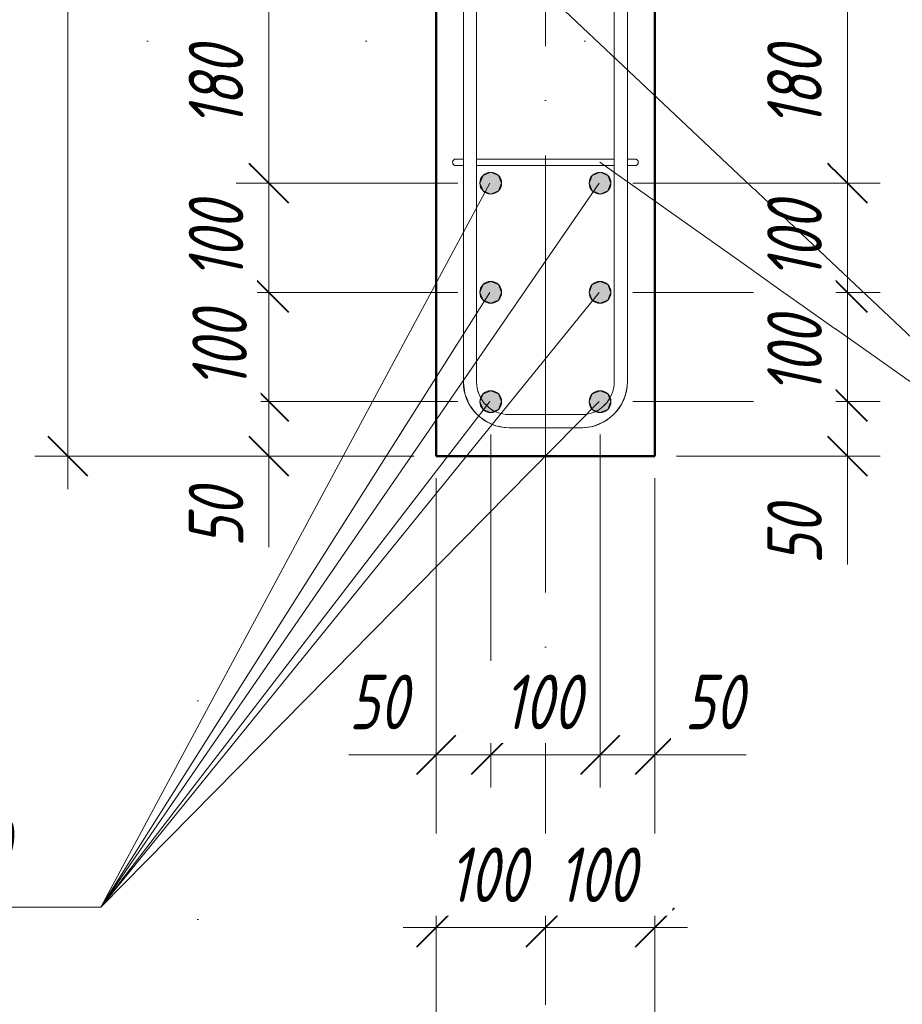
# Model space of a CAD drawing. Header units: millimetres. Extents: x 16773 to 28581, y -118926 to 7806.
# Tile 17 of 35: x 17219 to 18027, y 5368 to 6270. Entities that reach past the tile are written whole.
import ezdxf

# ---------------------------------------------------------------- set-up
doc = ezdxf.new("R2010")
doc.units = ezdxf.units.MM
for name, pattern in [('ADSK_Линия разреза', [400, 0, -200, 0, -200]), ('ADSK_Линия сетки', [500, 400, -50, 0, -50]), ('ADSK_Пунктирная_п5', [100, 0, -100])]:
    doc.linetypes.add(name, pattern=pattern)
for name, color, linetype, lineweight in [('A-____-____-DIMS', 211, 'Continuous', 9), ('A-____-____-DIMS-20', 211, 'Continuous', 9), ('G-____-____-SYMB', 111, 'ADSK_Пунктирная_п5', 20), ('S-COLS-____-MCUT', 52, 'Continuous', 50), ('S-GRID-____-OTLN', 1, 'Continuous', 9), ('S-RBAR-____-IDEN', 171, 'Continuous', 20), ('S-RBAR-____-MCUT', 171, 'Continuous', 20), ('S-RBAR-____-OTLN', 171, 'Continuous', 100)]:
    doc.layers.add(name, color=color, linetype=linetype, lineweight=lineweight)
doc.styles.add('GOST Common_I_2', font='GOST_Common Italic.ttf', dxfattribs={"width": 0.8, "height": 50})
doc.dimstyles.new('ADSK_Округление_5мм__Узкий_', dxfattribs={"dimscale": 304.8, "dimtxt": 0.164979, "dimasz": 0.11811, "dimexe": 0.098425, "dimexo": 0.000215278, "dimgap": 0.026247, "dimtad": 1, "dimdec": 0, "dimlfac": 304.8, "dimrnd": 5, "dimdsep": 46, "dimtxsty": 'GOST Common_I_2', "dimblk1": 'OBLIQUE', "dimblk2": 'OBLIQUE', "dimsah": 1, "dimcen": 0.09, "dimdle": 0.098425, "dimazin": 0, "dimtfac": 1, "dimtdec": 4, "dimtix": 1, "dimtmove": 1, "dimatfit": 3, "dimfxl": 1, "dimtvp": 1, "dimtfill": 1, "dimtolj": 1, "dimtzin": 0, "dimlwd": 20, "dimlwe": 20, "dimarcsym": 2})
doc.dimstyles.new('ADSK_Округление_5мм__Узкий__1', dxfattribs={"dimscale": 304.8, "dimtxt": 0.164979, "dimasz": 0.11811, "dimexe": 0.098425, "dimexo": 0.000215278, "dimgap": 0.026247, "dimtad": 1, "dimdec": 0, "dimlfac": 304.8, "dimrnd": 5, "dimdsep": 46, "dimtxsty": 'GOST Common_I_2', "dimblk1": 'OBLIQUE', "dimblk2": 'OBLIQUE', "dimsah": 1, "dimcen": 0.09, "dimdle": 0.098425, "dimazin": 0, "dimtfac": 1, "dimtdec": 4, "dimtix": 1, "dimtmove": 2, "dimatfit": 3, "dimfxl": 1, "dimtvp": 1, "dimtfill": 1, "dimtolj": 1, "dimtzin": 0, "dimlwd": 20, "dimlwe": 20, "dimarcsym": 2})
doc.dimstyles.new('ADSK_Округление_5мм__Узкий__2', dxfattribs={"dimscale": 304.8, "dimtxt": 0.164979, "dimasz": 0.11811, "dimexe": 0.098425, "dimexo": 0.000215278, "dimgap": 0.026247, "dimtad": 1, "dimdec": 0, "dimlfac": 304.8, "dimrnd": 5, "dimdsep": 46, "dimtxsty": 'GOST Common_I_2', "dimblk1": 'OBLIQUE', "dimblk2": 'OBLIQUE', "dimsah": 1, "dimcen": 0.09, "dimdle": 0.098425, "dimazin": 0, "dimtfac": 1, "dimtdec": 4, "dimtix": 1, "dimtmove": 0, "dimatfit": 3, "dimfxl": 1, "dimtvp": 1, "dimtfill": 1, "dimtolj": 1, "dimtzin": 0, "dimlwd": 20, "dimlwe": 20, "dimarcsym": 2})

# ---------------------------------------------------------------- blocks, each defined once
blk = doc.blocks.new('DIMBLOCK1-КЖ1_ПЭ_ВЭ1_Армирование_Пилоны_Пм-1_1')
at = {"layer": 'A-____-____-DIMS-20', "lineweight": 40}
for p, q in [((17976.3, 5920), (17958.3, 5938)), ((17976.3, 5920), (17994.3, 5902)), ((17976.3, 5870), (17958.3, 5888)), ((17976.3, 5870), (17994.3, 5852))]:
    blk.add_line(p, q, dxfattribs=at)
at = {"layer": 'A-____-____-DIMS-20', "lineweight": 20}
for p, q in [((17976.3, 5920), (17780, 5920)), ((17976.3, 5840), (17976.3, 5920)), ((17976.3, 5920), (18006.3, 5920)), ((17976.3, 5837.25), (17976.3, 5895)), ((17976.3, 5870), (17820, 5870)), ((17976.3, 5870), (18006.3, 5870)), ((17976.3, 5771), (17976.3, 5837.25))]:
    blk.add_line(p, q, dxfattribs=at)
at = {"layer": 'A-____-____-DIMS-20', "color": 0, "lineweight": 20, "insert": (17902.96, 5771), "char_height": 50, "width": 67.5022, "attachment_point": 1, "rotation": 90, "line_spacing_factor": 1.022761, "style": 'GOST Common_I_2', "bg_fill": 3, "box_fill_scale": 1.25, "bg_fill_color": 256, "bg_fill_true_color": 13158600, "bg_fill_transparency": 0}
blk.add_mtext('50', dxfattribs=at)
blk = doc.blocks.new('_Oblique')
at = {"color": 0, "linetype": 'ByBlock', "lineweight": -2}
blk.add_line((-0.5, -0.5), (0.5, 0.5), dxfattribs=at)
blk = doc.blocks.new('DIMBLOCK2-КЖ1_ПЭ_ВЭ1_Армирование_Пилоны_Пм-1_1')
at = {"layer": 'A-____-____-DIMS-20', "lineweight": 40}
for p, q in [((17976.3, 6020), (17958.3, 6038)), ((17976.3, 6020), (17994.3, 6002)), ((17976.3, 5920), (17958.3, 5938)), ((17976.3, 5920), (17994.3, 5902))]:
    blk.add_line(p, q, dxfattribs=at)
at = {"layer": 'A-____-____-DIMS-20', "lineweight": 20}
for p, q in [((17976.3, 6020), (17780, 6020)), ((17976.3, 5920), (17976.3, 6020)), ((17976.3, 6020), (18006.3, 6020)), ((17976.3, 5920), (17780, 5920)), ((17976.3, 5920), (18006.3, 5920))]:
    blk.add_line(p, q, dxfattribs=at)
at = {"layer": 'A-____-____-DIMS-20', "color": 0, "lineweight": 20, "insert": (17902.96, 5926.57), "char_height": 50, "width": 92.0485, "attachment_point": 1, "rotation": 90, "line_spacing_factor": 1.022761, "style": 'GOST Common_I_2', "bg_fill": 3, "box_fill_scale": 1.25, "bg_fill_color": 256, "bg_fill_true_color": 13158600, "bg_fill_transparency": 0}
blk.add_mtext('100', dxfattribs=at)
blk = doc.blocks.new('DIMBLOCK3-КЖ1_ПЭ_ВЭ1_Армирование_Пилоны_Пм-1_1')
at = {"layer": 'A-____-____-DIMS-20', "lineweight": 40}
for p, q in [((17976.3, 6120), (17958.3, 6138)), ((17976.3, 6120), (17994.3, 6102)), ((17976.3, 6020), (17958.3, 6038)), ((17976.3, 6020), (17994.3, 6002))]:
    blk.add_line(p, q, dxfattribs=at)
at = {"layer": 'A-____-____-DIMS-20', "lineweight": 20}
for p, q in [((17976.3, 6120), (17780, 6120)), ((17976.3, 6020), (17976.3, 6120)), ((17976.3, 6120), (18006.3, 6120)), ((17976.3, 6020), (17780, 6020)), ((17976.3, 6020), (18006.3, 6020))]:
    blk.add_line(p, q, dxfattribs=at)
at = {"layer": 'A-____-____-DIMS-20', "color": 0, "lineweight": 20, "insert": (17902.96, 6031.65), "char_height": 50, "width": 92.0485, "attachment_point": 1, "rotation": 90, "line_spacing_factor": 1.022761, "style": 'GOST Common_I_2', "bg_fill": 3, "box_fill_scale": 1.25, "bg_fill_color": 256, "bg_fill_true_color": 13158600, "bg_fill_transparency": 0}
blk.add_mtext('100', dxfattribs=at)
blk = doc.blocks.new('DIMBLOCK4-КЖ1_ПЭ_ВЭ1_Армирование_Пилоны_Пм-1_1')
at = {"layer": 'A-____-____-DIMS-20', "lineweight": 40}
for p, q in [((17976.3, 6299), (17958.3, 6317)), ((17976.3, 6299), (17994.3, 6281)), ((17976.3, 6120), (17958.3, 6138)), ((17976.3, 6120), (17994.3, 6102))]:
    blk.add_line(p, q, dxfattribs=at)
at = {"layer": 'A-____-____-DIMS-20', "lineweight": 20}
for p, q in [((17976.3, 6299), (17779, 6299)), ((17976.3, 6120), (17976.3, 6299)), ((17976.3, 6299), (18006.3, 6299)), ((17976.3, 6120), (17780, 6120)), ((17976.3, 6120), (18006.3, 6120))]:
    blk.add_line(p, q, dxfattribs=at)
at = {"layer": 'A-____-____-DIMS-20', "color": 0, "lineweight": 20, "insert": (17902.96, 6171.15), "char_height": 50, "width": 92.0485, "attachment_point": 1, "rotation": 90, "line_spacing_factor": 1.022761, "style": 'GOST Common_I_2', "bg_fill": 3, "box_fill_scale": 1.25, "bg_fill_color": 256, "bg_fill_true_color": 13158600, "bg_fill_transparency": 0}
blk.add_mtext('180', dxfattribs=at)
blk = doc.blocks.new('DIMBLOCK10-КЖ1_ПЭ_ВЭ1_Армирование_Пилоны_Пм-1_1')
at = {"layer": 'A-____-____-DIMS-20', "lineweight": 40}
for p, q in [((17447.04, 5920), (17429.04, 5938)), ((17447.04, 5920), (17465.04, 5902)), ((17447.04, 5870), (17429.04, 5888)), ((17447.04, 5870), (17465.04, 5852))]:
    blk.add_line(p, q, dxfattribs=at)
at = {"layer": 'A-____-____-DIMS-20', "lineweight": 20}
for p, q in [((17447.04, 5920), (17417.04, 5920)), ((17447.04, 5840), (17447.04, 5920)), ((17447.04, 5920), (17620, 5920)), ((17447.04, 5853.16), (17447.04, 5895)), ((17447.04, 5870), (17417.04, 5870)), ((17447.04, 5870), (17580, 5870)), ((17447.04, 5786.9), (17447.04, 5853.16))]:
    blk.add_line(p, q, dxfattribs=at)
at = {"layer": 'A-____-____-DIMS-20', "color": 0, "lineweight": 20, "insert": (17373.7, 5786.9), "char_height": 50, "width": 67.5022, "attachment_point": 1, "rotation": 90, "line_spacing_factor": 1.022761, "style": 'GOST Common_I_2', "bg_fill": 3, "box_fill_scale": 1.25, "bg_fill_color": 256, "bg_fill_true_color": 13158600, "bg_fill_transparency": 0}
blk.add_mtext('50', dxfattribs=at)
blk = doc.blocks.new('DIMBLOCK11-КЖ1_ПЭ_ВЭ1_Армирование_Пилоны_Пм-1_1')
at = {"layer": 'A-____-____-DIMS-20', "lineweight": 40}
for p, q in [((17447.04, 6020), (17429.04, 6038)), ((17447.04, 6020), (17465.04, 6002)), ((17447.04, 5920), (17429.04, 5938)), ((17447.04, 5920), (17465.04, 5902))]:
    blk.add_line(p, q, dxfattribs=at)
at = {"layer": 'A-____-____-DIMS-20', "lineweight": 20}
for p, q in [((17447.04, 6020), (17417.04, 6020)), ((17447.04, 5920), (17447.04, 6020)), ((17447.04, 6020), (17620, 6020)), ((17447.04, 5920), (17417.04, 5920)), ((17447.04, 5920), (17620, 5920))]:
    blk.add_line(p, q, dxfattribs=at)
at = {"layer": 'A-____-____-DIMS-20', "color": 0, "lineweight": 20, "insert": (17376.97, 5931.65), "char_height": 50, "width": 92.0485, "attachment_point": 1, "rotation": 90, "line_spacing_factor": 1.022761, "style": 'GOST Common_I_2', "bg_fill": 3, "box_fill_scale": 1.25, "bg_fill_color": 256, "bg_fill_true_color": 13158600, "bg_fill_transparency": 0}
blk.add_mtext('100', dxfattribs=at)
blk = doc.blocks.new('DIMBLOCK12-КЖ1_ПЭ_ВЭ1_Армирование_Пилоны_Пм-1_1')
at = {"layer": 'A-____-____-DIMS-20', "lineweight": 40}
for p, q in [((17447.04, 6120), (17429.04, 6138)), ((17447.04, 6120), (17465.04, 6102)), ((17447.04, 6020), (17429.04, 6038)), ((17447.04, 6020), (17465.04, 6002))]:
    blk.add_line(p, q, dxfattribs=at)
at = {"layer": 'A-____-____-DIMS-20', "lineweight": 20}
for p, q in [((17447.04, 6120), (17417.04, 6120)), ((17447.04, 6020), (17447.04, 6120)), ((17447.04, 6120), (17620, 6120)), ((17447.04, 6020), (17417.04, 6020)), ((17447.04, 6020), (17620, 6020))]:
    blk.add_line(p, q, dxfattribs=at)
at = {"layer": 'A-____-____-DIMS-20', "color": 0, "lineweight": 20, "insert": (17373.7, 6031.65), "char_height": 50, "width": 92.0485, "attachment_point": 1, "rotation": 90, "line_spacing_factor": 1.022761, "style": 'GOST Common_I_2', "bg_fill": 3, "box_fill_scale": 1.25, "bg_fill_color": 256, "bg_fill_true_color": 13158600, "bg_fill_transparency": 0}
blk.add_mtext('100', dxfattribs=at)
blk = doc.blocks.new('DIMBLOCK13-КЖ1_ПЭ_ВЭ1_Армирование_Пилоны_Пм-1_1')
at = {"layer": 'A-____-____-DIMS-20', "lineweight": 40}
for p, q in [((17447.04, 6299), (17429.04, 6317)), ((17447.04, 6299), (17465.04, 6281)), ((17447.04, 6120), (17429.04, 6138)), ((17447.04, 6120), (17465.04, 6102))]:
    blk.add_line(p, q, dxfattribs=at)
at = {"layer": 'A-____-____-DIMS-20', "lineweight": 20}
for p, q in [((17447.04, 6299), (17417.04, 6299)), ((17447.04, 6120), (17447.04, 6299)), ((17447.04, 6299), (17621, 6299)), ((17447.04, 6120), (17417.04, 6120)), ((17447.04, 6120), (17620, 6120))]:
    blk.add_line(p, q, dxfattribs=at)
at = {"layer": 'A-____-____-DIMS-20', "color": 0, "lineweight": 20, "insert": (17373.7, 6171.15), "char_height": 50, "width": 92.0485, "attachment_point": 1, "rotation": 90, "line_spacing_factor": 1.022761, "style": 'GOST Common_I_2', "bg_fill": 3, "box_fill_scale": 1.25, "bg_fill_color": 256, "bg_fill_true_color": 13158600, "bg_fill_transparency": 0}
blk.add_mtext('180', dxfattribs=at)
blk = doc.blocks.new('DIMBLOCK19-КЖ1_ПЭ_ВЭ1_Армирование_Пилоны_Пм-1_1')
at = {"layer": 'A-____-____-DIMS-20', "lineweight": 20}
for p, q in [((17650, 5596.82), (17650, 5890)), ((17600, 5596.82), (17600, 5850)), ((17520.3, 5596.82), (17586.55, 5596.82)), ((17570, 5596.82), (17650, 5596.82)), ((17586.55, 5596.82), (17625, 5596.82)), ((17600, 5596.82), (17600, 5566.82)), ((17650, 5596.82), (17650, 5566.82))]:
    blk.add_line(p, q, dxfattribs=at)
at = {"layer": 'A-____-____-DIMS-20', "lineweight": 40}
for p, q in [((17600, 5596.82), (17618, 5614.82)), ((17650, 5596.82), (17668, 5614.82)), ((17600, 5596.82), (17582, 5578.82)), ((17650, 5596.82), (17632, 5578.82))]:
    blk.add_line(p, q, dxfattribs=at)
at = {"layer": 'A-____-____-DIMS-20', "color": 0, "lineweight": 20, "insert": (17520.3, 5670.16), "char_height": 50, "width": 67.5022, "attachment_point": 1, "line_spacing_factor": 1.022761, "style": 'GOST Common_I_2', "bg_fill": 3, "box_fill_scale": 1.25, "bg_fill_color": 256, "bg_fill_true_color": 13158600, "bg_fill_transparency": 0}
blk.add_mtext('50', dxfattribs=at)
blk = doc.blocks.new('DIMBLOCK20-КЖ1_ПЭ_ВЭ1_Армирование_Пилоны_Пм-1_1')
at = {"layer": 'A-____-____-DIMS-20', "lineweight": 20}
for p, q in [((17650, 5596.82), (17650, 5890)), ((17750, 5596.82), (17750, 5890)), ((17650, 5596.82), (17750, 5596.82)), ((17650, 5596.82), (17650, 5566.82)), ((17750, 5596.82), (17750, 5566.82))]:
    blk.add_line(p, q, dxfattribs=at)
at = {"layer": 'A-____-____-DIMS-20', "lineweight": 40}
for p, q in [((17650, 5596.82), (17668, 5614.82)), ((17750, 5596.82), (17768, 5614.82)), ((17650, 5596.82), (17632, 5578.82)), ((17750, 5596.82), (17732, 5578.82))]:
    blk.add_line(p, q, dxfattribs=at)
at = {"layer": 'A-____-____-DIMS-20', "color": 0, "lineweight": 20, "insert": (17661.65, 5670.16), "char_height": 50, "width": 92.0485, "attachment_point": 1, "line_spacing_factor": 1.022761, "style": 'GOST Common_I_2', "bg_fill": 3, "box_fill_scale": 1.25, "bg_fill_color": 256, "bg_fill_true_color": 13158600, "bg_fill_transparency": 0}
blk.add_mtext('100', dxfattribs=at)
blk = doc.blocks.new('DIMBLOCK21-КЖ1_ПЭ_ВЭ1_Армирование_Пилоны_Пм-1_1')
at = {"layer": 'A-____-____-DIMS-20', "lineweight": 20}
for p, q in [((17750, 5596.82), (17750, 5890)), ((17800, 5596.82), (17800, 5850)), ((17750, 5596.82), (17830, 5596.82)), ((17750, 5596.82), (17750, 5566.82)), ((17817.27, 5596.82), (17775, 5596.82)), ((17800, 5596.82), (17800, 5566.82)), ((17883.52, 5596.82), (17817.27, 5596.82))]:
    blk.add_line(p, q, dxfattribs=at)
at = {"layer": 'A-____-____-DIMS-20', "lineweight": 40}
for p, q in [((17750, 5596.82), (17768, 5614.82)), ((17800, 5596.82), (17818, 5614.82)), ((17750, 5596.82), (17732, 5578.82)), ((17800, 5596.82), (17782, 5578.82))]:
    blk.add_line(p, q, dxfattribs=at)
at = {"layer": 'A-____-____-DIMS-20', "color": 0, "lineweight": 20, "insert": (17827.27, 5670.16), "char_height": 50, "width": 67.5022, "attachment_point": 1, "line_spacing_factor": 1.022761, "style": 'GOST Common_I_2', "bg_fill": 3, "box_fill_scale": 1.25, "bg_fill_color": 256, "bg_fill_true_color": 13158600, "bg_fill_transparency": 0}
blk.add_mtext('50', dxfattribs=at)
blk = doc.blocks.new('DIMBLOCK22-КЖ1_ПЭ_ВЭ1_Армирование_Пилоны_Пм-1_1')
at = {"layer": 'A-____-____-DIMS-20', "lineweight": 20}
for p, q in [((17600, 5281.92), (17600, 5850)), ((17800, 5281.92), (17800, 5850)), ((17570, 5281.92), (17830, 5281.92)), ((17600, 5281.92), (17600, 5251.92)), ((17800, 5281.92), (17800, 5251.92))]:
    blk.add_line(p, q, dxfattribs=at)
at = {"layer": 'A-____-____-DIMS-20', "lineweight": 40}
for p, q in [((17600, 5281.92), (17618, 5299.92)), ((17800, 5281.92), (17818, 5299.92)), ((17600, 5281.92), (17582, 5263.92)), ((17800, 5281.92), (17782, 5263.92))]:
    blk.add_line(p, q, dxfattribs=at)
at = {"layer": 'A-____-____-DIMS-20', "color": 0, "lineweight": 20, "insert": (17657.81, 5355.26), "char_height": 50, "width": 101.2533, "attachment_point": 1, "line_spacing_factor": 1.022761, "style": 'GOST Common_I_2', "bg_fill": 3, "box_fill_scale": 1.25, "bg_fill_color": 256, "bg_fill_true_color": 13158600, "bg_fill_transparency": 0}
blk.add_mtext('200', dxfattribs=at)
blk = doc.blocks.new('DIMBLOCK23-КЖ1_ПЭ_ВЭ1_Армирование_Пилоны_Пм-1_1')
at = {"layer": 'A-____-____-DIMS-20', "lineweight": 20}
for p, q in [((17263, 6900), (17263, 5840)), ((17263, 6870), (17233, 6870)), ((17263, 6870), (17580, 6870)), ((17263, 5870), (17233, 5870)), ((17263, 5870), (17580, 5870))]:
    blk.add_line(p, q, dxfattribs=at)
at = {"layer": 'A-____-____-DIMS-20', "lineweight": 40}
for p, q in [((17263, 6870), (17245, 6888)), ((17263, 6870), (17281, 6852)), ((17263, 5870), (17245, 5888)), ((17263, 5870), (17281, 5852))]:
    blk.add_line(p, q, dxfattribs=at)
at = {"layer": 'A-____-____-DIMS-20', "color": 0, "lineweight": 20, "insert": (17189.66, 6317.58), "char_height": 50, "width": 125.7996, "attachment_point": 1, "rotation": 90, "line_spacing_factor": 1.022761, "style": 'GOST Common_I_2', "bg_fill": 3, "box_fill_scale": 1.25, "bg_fill_color": 256, "bg_fill_true_color": 13158600, "bg_fill_transparency": 0}
blk.add_mtext('1000', dxfattribs=at)
blk = doc.blocks.new('DIMBLOCK24-КЖ1_ПЭ_ВЭ1_Армирование_Пилоны_Пм-1_1')
at = {"layer": 'A-____-____-DIMS-20', "lineweight": 20}
for p, q in [((17600, 5438.67), (17600, 5850)), ((17700, 5438.67), (17700, 5444.12)), ((17570, 5438.67), (17700, 5438.67)), ((17600, 5438.67), (17600, 5408.67)), ((17700, 5438.67), (17700, 5408.67))]:
    blk.add_line(p, q, dxfattribs=at)
at = {"layer": 'A-____-____-DIMS-20', "lineweight": 40}
for p, q in [((17600, 5438.67), (17618, 5456.67)), ((17700, 5438.67), (17718, 5456.67)), ((17600, 5438.67), (17582, 5420.67)), ((17700, 5438.67), (17682, 5420.67))]:
    blk.add_line(p, q, dxfattribs=at)
at = {"layer": 'A-____-____-DIMS-20', "color": 0, "lineweight": 20, "insert": (17611.65, 5512.01), "char_height": 50, "width": 92.0485, "attachment_point": 1, "line_spacing_factor": 1.022761, "style": 'GOST Common_I_2', "bg_fill": 3, "box_fill_scale": 1.25, "bg_fill_color": 256, "bg_fill_true_color": 13158600, "bg_fill_transparency": 0}
blk.add_mtext('100', dxfattribs=at)
blk = doc.blocks.new('DIMBLOCK25-КЖ1_ПЭ_ВЭ1_Армирование_Пилоны_Пм-1_1')
at = {"layer": 'A-____-____-DIMS-20', "lineweight": 20}
for p, q in [((17800, 5438.67), (17800, 5850)), ((17700, 5438.67), (17700, 5444.12)), ((17700, 5438.67), (17830, 5438.67)), ((17700, 5438.67), (17700, 5408.67)), ((17800, 5438.67), (17800, 5408.67))]:
    blk.add_line(p, q, dxfattribs=at)
at = {"layer": 'A-____-____-DIMS-20', "lineweight": 40}
for p, q in [((17700, 5438.67), (17718, 5456.67)), ((17800, 5438.67), (17818, 5456.67)), ((17700, 5438.67), (17682, 5420.67)), ((17800, 5438.67), (17782, 5420.67))]:
    blk.add_line(p, q, dxfattribs=at)
at = {"layer": 'A-____-____-DIMS-20', "color": 0, "lineweight": 20, "insert": (17711.65, 5512.01), "char_height": 50, "width": 92.0485, "attachment_point": 1, "line_spacing_factor": 1.022761, "style": 'GOST Common_I_2', "bg_fill": 3, "box_fill_scale": 1.25, "bg_fill_color": 256, "bg_fill_true_color": 13158600, "bg_fill_transparency": 0}
blk.add_mtext('100', dxfattribs=at)
blk = doc.blocks.new('Ricom_Марка_АрматурныйСтержень - Поз_ тип_Шаг-995026-КЖ1_ПЭ_ВЭ1_Армирование_Пилоны_Пм-1_1')
at = {"layer": 'S-RBAR-____-IDEN'}
blk.add_line((16828.02, 5457.34), (17228.02, 5457.34), dxfattribs=at)

msp = doc.modelspace()

# ---------------------------------------------------------------- hatches: boundary and pattern name
at = {"layer": 'S-RBAR-____-MCUT'}
h = msp.add_hatch(color=256, dxfattribs=at)
edge = h.paths.add_edge_path()
edge.add_arc((17649.9999, 6119.9997), 10, 0, 360)
for points in [[(17649.9999, 6109.9997), (17657.071, 6112.9287), (17659.9999, 6119.9997), (17657.071, 6127.0708), (17649.9999, 6129.9997), (17642.9288, 6127.0708), (17639.9999, 6119.9997), (17642.9288, 6112.9287)], [(17749.9999, 6109.9997), (17757.071, 6112.9287), (17759.9999, 6119.9997), (17757.071, 6127.0708), (17749.9999, 6129.9997), (17742.9288, 6127.0708), (17739.9999, 6119.9997), (17742.9288, 6112.9287), (17743.9282, 6112.5147)], [(17649.9999, 6009.9997), (17657.071, 6012.9287), (17659.9999, 6019.9997), (17657.071, 6027.0708), (17649.9999, 6029.9997), (17642.9288, 6027.0708), (17639.9999, 6019.9997), (17642.9288, 6012.9287)], [(17749.9999, 6009.9997), (17757.071, 6012.9287), (17759.9999, 6019.9997), (17757.071, 6027.0708), (17749.9999, 6029.9997), (17742.9288, 6027.0708), (17739.9999, 6019.9997), (17742.9288, 6012.9287)], [(17649.9999, 5909.9997), (17657.071, 5912.9287), (17659.9999, 5919.9997), (17657.071, 5927.0708), (17649.9999, 5929.9997), (17642.9288, 5927.0708), (17639.9999, 5919.9997), (17642.9288, 5912.9287), (17648.9161, 5910.4486)], [(17749.9999, 5909.9997), (17757.071, 5912.9287), (17759.9999, 5919.9997), (17757.071, 5927.0708), (17749.9999, 5929.9997), (17742.9288, 5927.0708), (17739.9999, 5919.9997), (17742.9288, 5912.9287), (17745.8827, 5911.7051)]]:
    msp.add_hatch(color=256, dxfattribs=at).paths.add_polyline_path(points)
h = msp.add_hatch(color=256, dxfattribs=at)
edge = h.paths.add_edge_path()
edge.add_arc((17749.9999, 6119.9997), 10, 0, 360)
h = msp.add_hatch(color=256, dxfattribs=at)
edge = h.paths.add_edge_path()
edge.add_arc((17649.9999, 6019.9997), 10, 0, 360)
h = msp.add_hatch(color=256, dxfattribs=at)
edge = h.paths.add_edge_path()
edge.add_arc((17749.9999, 6019.9997), 10, 0, 360)
h = msp.add_hatch(color=256, dxfattribs=at)
edge = h.paths.add_edge_path()
edge.add_arc((17649.9999, 5919.9997), 10, 0, 360)
h = msp.add_hatch(color=256, dxfattribs=at)
edge = h.paths.add_edge_path()
edge.add_arc((17749.9999, 5919.9997), 10, 0, 360)

# ---------------------------------------------------------------- linework, layer by layer
at = {"layer": 'G-____-____-SYMB', "linetype": 'ADSK_Линия разреза'}
for p, q in [((17381.9124, 5045.7894), (17381.9124, 7641.6919)), ((18536.5769, 6250), (16847.3907, 6250))]:
    msp.add_line(p, q, dxfattribs=at)
at = {"layer": 'S-COLS-____-MCUT'}
for p, q in [((17600, 6870), (17600, 5870)), ((17800, 5870), (17800, 6870)), ((17600, 5870), (17800, 5870))]:
    msp.add_line(p, q, dxfattribs=at)
at = {"layer": 'S-GRID-____-OTLN', "linetype": 'ADSK_Линия сетки'}
msp.add_line((17700, 7645.6607), (17700, 5041.8206), dxfattribs=at)
at = {"layer": 'S-RBAR-____-IDEN'}
msp.add_line((17293.2183, 5457.344), (17228.0194, 5457.344), dxfattribs=at)
msp.add_line((17293.2183, 5457.344), (17228.0194, 5457.344), dxfattribs=at)
msp.add_line((17293.2183, 5457.344), (17228.0194, 5457.344), dxfattribs=at)
msp.add_line((17293.2183, 5457.344), (17228.0194, 5457.344), dxfattribs=at)
msp.add_line((17293.2183, 5457.344), (17228.0194, 5457.344), dxfattribs=at)
msp.add_line((17293.2183, 5457.344), (17228.0194, 5457.344), dxfattribs=at)
at = {"layer": 'S-RBAR-____-MCUT'}
for p, q in [((17649.9999, 6129.9997), (17642.9288, 6127.0708)), ((17657.071, 6127.0708), (17649.9999, 6129.9997)), ((17749.9999, 6129.9997), (17742.9288, 6127.0708)), ((17757.071, 6127.0708), (17749.9999, 6129.9997)), ((17642.9288, 6127.0708), (17639.9999, 6119.9997)), ((17639.9999, 6119.9997), (17642.9288, 6112.9287)), ((17659.9999, 6119.9997), (17657.071, 6127.0708)), ((17657.071, 6112.9287), (17659.9999, 6119.9997)), ((17742.9288, 6127.0708), (17739.9999, 6119.9997)), ((17739.9999, 6119.9997), (17742.9288, 6112.9287)), ((17759.9999, 6119.9997), (17757.071, 6127.0708)), ((17757.071, 6112.9287), (17759.9999, 6119.9997)), ((17642.9288, 6112.9287), (17649.9999, 6109.9997)), ((17649.9999, 6109.9997), (17657.071, 6112.9287)), ((17742.9288, 6112.9287), (17743.9282, 6112.5147)), ((17743.9282, 6112.5147), (17749.9999, 6109.9997)), ((17749.9999, 6109.9997), (17757.071, 6112.9287)), ((17649.9999, 6029.9997), (17642.9288, 6027.0708)), ((17657.071, 6027.0708), (17649.9999, 6029.9997)), ((17749.9999, 6029.9997), (17742.9288, 6027.0708)), ((17757.071, 6027.0708), (17749.9999, 6029.9997)), ((17642.9288, 6027.0708), (17639.9999, 6019.9997)), ((17639.9999, 6019.9997), (17642.9288, 6012.9287)), ((17659.9999, 6019.9997), (17657.071, 6027.0708)), ((17657.071, 6012.9287), (17659.9999, 6019.9997)), ((17742.9288, 6027.0708), (17739.9999, 6019.9997)), ((17739.9999, 6019.9997), (17742.9288, 6012.9287)), ((17759.9999, 6019.9997), (17757.071, 6027.0708)), ((17757.071, 6012.9287), (17759.9999, 6019.9997)), ((17642.9288, 6012.9287), (17649.9999, 6009.9997)), ((17649.9999, 6009.9997), (17657.071, 6012.9287)), ((17742.9288, 6012.9287), (17749.9999, 6009.9997)), ((17749.9999, 6009.9997), (17757.071, 6012.9287)), ((17649.9999, 5929.9997), (17642.9288, 5927.0708)), ((17657.071, 5927.0708), (17649.9999, 5929.9997)), ((17749.9999, 5929.9997), (17742.9288, 5927.0708)), ((17757.071, 5927.0708), (17749.9999, 5929.9997)), ((17642.9288, 5927.0708), (17639.9999, 5919.9997)), ((17659.9999, 5919.9997), (17657.071, 5927.0708)), ((17742.9288, 5927.0708), (17739.9999, 5919.9997)), ((17759.9999, 5919.9997), (17757.071, 5927.0708)), ((17639.9999, 5919.9997), (17642.9288, 5912.9287)), ((17642.9288, 5912.9287), (17648.9161, 5910.4486)), ((17649.9999, 5909.9997), (17657.071, 5912.9287)), ((17657.071, 5912.9287), (17659.9999, 5919.9997)), ((17739.9999, 5919.9997), (17742.9288, 5912.9287)), ((17742.9288, 5912.9287), (17745.8827, 5911.7051)), ((17745.8827, 5911.7051), (17749.9999, 5909.9997)), ((17749.9999, 5909.9997), (17757.071, 5912.9287)), ((17757.071, 5912.9287), (17759.9999, 5919.9997)), ((17648.9161, 5910.4486), (17649.9999, 5909.9997))]:
    msp.add_line(p, q, dxfattribs=at)
for centre in [(17649.9999, 6119.9997), (17749.9999, 6119.9997), (17649.9999, 6019.9997), (17749.9999, 6019.9997), (17649.9999, 5919.9997), (17749.9999, 5919.9997)]:
    msp.add_circle(centre, 10, dxfattribs=at)
at = {"layer": 'S-RBAR-____-OTLN', "lineweight": 20}
for p, q in [((17624.9812, 5938.0911), (17624.9812, 6804.0911)), ((17636.9812, 5938.0911), (17636.9812, 6804.0911)), ((17762.9812, 6804.0911), (17762.9812, 5938.0911)), ((17774.9812, 6804.0911), (17774.9812, 5938.0911)), ((17624.6253, 6141.9997), (17617.9999, 6141.9997)), ((17636.9812, 6141.9997), (17762.9812, 6141.9997)), ((17781.9999, 6141.9997), (17775.1486, 6141.9997)), ((17624.8157, 6135.9997), (17617.9999, 6135.9997)), ((17636.9812, 6135.9997), (17762.9812, 6135.9997)), ((17781.9999, 6135.9997), (17775.3329, 6135.9997)), ((17624.9938, 5937.0609), (17624.9812, 5938.0911)), ((17626.2345, 5927.8911), (17624.9938, 5937.0609)), ((17638.7602, 5928.4994), (17637.9749, 5930.543)), ((17762.0348, 5930.9026), (17761.8824, 5930.2215)), ((17774.5285, 5931.9317), (17773.6579, 5928.0401)), ((17774.9812, 5938.0911), (17774.5285, 5931.9317)), ((17626.3707, 5927.5368), (17626.2345, 5927.8911)), ((17629.9201, 5918.3007), (17627.518, 5924.5513)), ((17641.5834, 5922.3313), (17640.8731, 5923.3983)), ((17759.0892, 5923.3983), (17758.3789, 5922.3313)), ((17773.1803, 5925.9052), (17770.0423, 5918.3007)), ((17773.386, 5926.8247), (17773.1803, 5925.9052)), ((17630.4151, 5917.5571), (17629.9201, 5918.3007)), ((17634.477, 5911.4552), (17631.4927, 5915.9383)), ((17636.4603, 5909.4644), (17634.477, 5911.4552)), ((17646.4634, 5916.3443), (17645.2188, 5917.5936)), ((17754.7435, 5917.5936), (17753.4989, 5916.3443)), ((17765.4853, 5911.4552), (17763.5021, 5909.4644)), ((17768.4697, 5915.9383), (17765.4853, 5911.4552)), ((17770.0423, 5918.3007), (17769.5473, 5917.5571)), ((17640.2786, 5905.6317), (17638.3243, 5907.5933)), ((17645.0602, 5902.4248), (17640.2786, 5905.6317)), ((17732.9812, 5908.0911), (17666.9812, 5908.0911)), ((17759.6837, 5905.6317), (17754.9022, 5902.4248)), ((17761.638, 5907.5933), (17759.6837, 5905.6317)), ((17647.1027, 5901.0549), (17646.3282, 5901.5743)), ((17654.6871, 5897.9015), (17647.1027, 5901.0549)), ((17655.8018, 5897.6502), (17654.6871, 5897.9015)), ((17660.6998, 5896.5462), (17656.7329, 5897.4403)), ((17666.8458, 5896.0911), (17660.6998, 5896.5462)), ((17732.9812, 5896.0911), (17666.9812, 5896.0911)), ((17734.1445, 5896.1038), (17733.1165, 5896.0911)), ((17743.294, 5897.3511), (17734.1445, 5896.1038)), ((17752.8597, 5901.0549), (17743.294, 5897.3511)), ((17753.6342, 5901.5743), (17752.8597, 5901.0549))]:
    msp.add_line(p, q, dxfattribs=at)
for centre, radius, start, end in [((17617.9999, 6138.9997), 3, 90, 270), ((17617.9999, 6138.9997), 3, 90, 270), ((17617.9999, 6138.9997), 3, 120, 150), ((17617.9999, 6138.9997), 3, 120, 150), ((17617.9999, 6138.9997), 3, 120, 150), ((17617.9999, 6138.9997), 3, 120, 150), ((17617.9999, 6138.9997), 3, 120, 150), ((17617.9999, 6138.9997), 3, 120, 150), ((17617.9999, 6138.9997), 3, 120, 150), ((17617.9999, 6138.9997), 3, 120, 150), ((17617.9999, 6138.9997), 3, 120, 150), ((17617.9999, 6138.9997), 3, 120, 150), ((17617.9999, 6138.9997), 3, 120, 150), ((17617.9999, 6138.9997), 3, 120, 150), ((17617.9999, 6138.9997), 3, 120, 150), ((17617.9999, 6138.9997), 3, 120, 150), ((17617.9999, 6138.9997), 3, 120, 150), ((17617.9999, 6138.9997), 3, 120, 150), ((17617.9999, 6138.9997), 3, 210, 240), ((17617.9999, 6138.9997), 3, 210, 240), ((17617.9999, 6138.9997), 3, 210, 240), ((17617.9999, 6138.9997), 3, 210, 240), ((17617.9999, 6138.9997), 3, 210, 240), ((17617.9999, 6138.9997), 3, 210, 240), ((17617.9999, 6138.9997), 3, 210, 240), ((17617.9999, 6138.9997), 3, 210, 240), ((17617.9999, 6138.9997), 3, 210, 240), ((17617.9999, 6138.9997), 3, 210, 240), ((17617.9999, 6138.9997), 3, 210, 240), ((17617.9999, 6138.9997), 3, 210, 240), ((17617.9999, 6138.9997), 3, 210, 240), ((17617.9999, 6138.9997), 3, 210, 240), ((17617.9999, 6138.9997), 3, 210, 240), ((17617.9999, 6138.9997), 3, 210, 240), ((17781.9999, 6138.9997), 3, 270, 90), ((17781.9999, 6138.9997), 3, 270, 90), ((17781.9999, 6138.9997), 3, 30, 60), ((17781.9999, 6138.9997), 3, 30, 60), ((17781.9999, 6138.9997), 3, 30, 60), ((17781.9999, 6138.9997), 3, 30, 60), ((17781.9999, 6138.9997), 3, 30, 60), ((17781.9999, 6138.9997), 3, 30, 60), ((17781.9999, 6138.9997), 3, 30, 60), ((17781.9999, 6138.9997), 3, 30, 60), ((17781.9999, 6138.9997), 3, 30, 60), ((17781.9999, 6138.9997), 3, 30, 60), ((17781.9999, 6138.9997), 3, 30, 60), ((17781.9999, 6138.9997), 3, 30, 60), ((17781.9999, 6138.9997), 3, 30, 60), ((17781.9999, 6138.9997), 3, 30, 60), ((17781.9999, 6138.9997), 3, 30, 60), ((17781.9999, 6138.9997), 3, 30, 60), ((17781.9999, 6138.9997), 3, 300, 330), ((17781.9999, 6138.9997), 3, 300, 330), ((17781.9999, 6138.9997), 3, 300, 330), ((17781.9999, 6138.9997), 3, 300, 330), ((17781.9999, 6138.9997), 3, 300, 330), ((17781.9999, 6138.9997), 3, 300, 330), ((17781.9999, 6138.9997), 3, 300, 330), ((17781.9999, 6138.9997), 3, 300, 330), ((17781.9999, 6138.9997), 3, 300, 330), ((17781.9999, 6138.9997), 3, 300, 330), ((17781.9999, 6138.9997), 3, 300, 330), ((17781.9999, 6138.9997), 3, 300, 330), ((17781.9999, 6138.9997), 3, 300, 330), ((17781.9999, 6138.9997), 3, 300, 330), ((17781.9999, 6138.9997), 3, 300, 330), ((17781.9999, 6138.9997), 3, 300, 330), ((17617.9999, 6138.9997), 3, 255, 270), ((17617.9999, 6138.9997), 3, 255, 270), ((17617.9999, 6138.9997), 3, 255, 270), ((17617.9999, 6138.9997), 3, 255, 270), ((17617.9999, 6138.9997), 3, 255, 270), ((17617.9999, 6138.9997), 3, 255, 270), ((17617.9999, 6138.9997), 3, 255, 270), ((17617.9999, 6138.9997), 3, 255, 270), ((17617.9999, 6138.9997), 3, 255, 270), ((17617.9999, 6138.9997), 3, 255, 270), ((17617.9999, 6138.9997), 3, 255, 270), ((17617.9999, 6138.9997), 3, 255, 270), ((17617.9999, 6138.9997), 3, 255, 270), ((17617.9999, 6138.9997), 3, 255, 270), ((17617.9999, 6138.9997), 3, 255, 270), ((17617.9999, 6138.9997), 3, 255, 270), ((17781.9999, 6138.9997), 3, 270, 285), ((17781.9999, 6138.9997), 3, 270, 285), ((17781.9999, 6138.9997), 3, 270, 285), ((17781.9999, 6138.9997), 3, 270, 285), ((17781.9999, 6138.9997), 3, 270, 285), ((17781.9999, 6138.9997), 3, 270, 285), ((17781.9999, 6138.9997), 3, 270, 285), ((17781.9999, 6138.9997), 3, 270, 285), ((17781.9999, 6138.9997), 3, 270, 285), ((17781.9999, 6138.9997), 3, 270, 285), ((17781.9999, 6138.9997), 3, 270, 285), ((17781.9999, 6138.9997), 3, 270, 285), ((17781.9999, 6138.9997), 3, 270, 285), ((17781.9999, 6138.9997), 3, 270, 285), ((17781.9999, 6138.9997), 3, 270, 285), ((17781.9999, 6138.9997), 3, 270, 285), ((17666.9812, 5938.0911), 42, 180, 270), ((17666.9812, 5938.0911), 30, 180, 270), ((17732.9812, 5938.0911), 30, 270, 0), ((17732.9812, 5938.0911), 42, 270, 0)]:
    msp.add_arc(centre, radius, start, end, dxfattribs=at)

# ---------------------------------------------------------------- block references
at = {"layer": 'S-RBAR-____-IDEN'}
msp.add_blockref('Ricom_Марка_АрматурныйСтержень - Поз_ тип_Шаг-995026-КЖ1_ПЭ_ВЭ1_Армирование_Пилоны_Пм-1_1', (0, 0), dxfattribs=at)

# ---------------------------------------------------------------- texts
at = {"layer": 'S-RBAR-____-IDEN', "lineweight": 9, "insert": (17130.2179, 5537.0946), "char_height": 50, "width": 103.8987, "attachment_point": 1, "style": 'GOST Common_I_2', "bg_fill": 3, "box_fill_scale": 1.25, "bg_fill_color": 256, "bg_fill_true_color": 13158600, "bg_fill_transparency": 0}
msp.add_mtext('500', dxfattribs=at)

# ---------------------------------------------------------------- next in the draw order: dimensions: what is measured, and where the dimension line sits
at = {"layer": 'A-____-____-DIMS', "lineweight": 20}
for base, p1, p2, override, picture, middle in [((17447.0367, 5919.9997), (17600, 5870), (17639.9999, 5919.9997), {"dimpost": '<>', "dimfxl": 64.030956}, 'DIMBLOCK10-КЖ1_ПЭ_ВЭ1_Армирование_Пилоны_Пм-1_1', (17407.0286, 5820.6545)), ((17976.3049, 5919.9997), (17800, 5870), (17759.9999, 5919.9997), {"dimpost": '<>', "dimfxl": 64.031093}, 'DIMBLOCK1-КЖ1_ПЭ_ВЭ1_Армирование_Пилоны_Пм-1_1', (17936.2969, 5804.7515))]:
    dim = msp.add_linear_dim(base=base, p1=p1, p2=p2, angle=90, dimstyle='ADSK_Округление_5мм__Узкий_', override=override, dxfattribs=at)
    dim.commit()
    dim.dimension.update_dxf_attribs({"geometry": picture, "text_midpoint": middle, "dimtype": 160, "text_rotation": 90})

# ---------------------------------------------------------------- next in the draw order: dimensions: what is measured, and where the dimension line sits
for base, p1, p2, picture, middle in [((17447.0367, 6019.9997), (17639.9999, 5919.9997), (17639.9999, 6019.9997), 'DIMBLOCK11-КЖ1_ПЭ_ВЭ1_Армирование_Пилоны_Пм-1_1', (17410.306, 5977.6704)), ((17976.3049, 6019.9997), (17759.9999, 5919.9997), (17759.9999, 6019.9997), 'DIMBLOCK2-КЖ1_ПЭ_ВЭ1_Армирование_Пилоны_Пм-1_1', (17936.2969, 5972.5949))]:
    dim = msp.add_linear_dim(base=base, p1=p1, p2=p2, angle=90, dimstyle='ADSK_Округление_5мм__Узкий__1', override={"dimpost": '<>', "dimfxl": 100}, dxfattribs=at)
    dim.commit()
    dim.dimension.update_dxf_attribs({"geometry": picture, "text_midpoint": middle, "dimtype": 160, "text_rotation": 90})

# ---------------------------------------------------------------- next in the draw order: dimensions: what is measured, and where the dimension line sits
for base, p1, p2, picture, middle in [((17447.0367, 6119.9997), (17639.9999, 6019.9997), (17639.9999, 6119.9997), 'DIMBLOCK12-КЖ1_ПЭ_ВЭ1_Армирование_Пилоны_Пм-1_1', (17414.0367, 6069.9997)), ((17976.3049, 6119.9997), (17759.9999, 6019.9997), (17759.9999, 6119.9997), 'DIMBLOCK3-КЖ1_ПЭ_ВЭ1_Армирование_Пилоны_Пм-1_1', (17943.3049, 6069.9997))]:
    dim = msp.add_linear_dim(base=base, p1=p1, p2=p2, angle=90, dimstyle='ADSK_Округление_5мм__Узкий__2', override={"dimpost": '<>', "dimfxl": 100}, dxfattribs=at)
    dim.commit()
    dim.dimension.update_dxf_attribs({"geometry": picture, "text_midpoint": middle})
dim = msp.add_linear_dim(base=(17649.9999, 5596.8182), p1=(17600, 5870), p2=(17649.9999, 5909.9997), dimstyle='ADSK_Округление_5мм__Узкий_', override={"dimpost": '<>', "dimfxl": 64.030982}, dxfattribs=at)
dim.commit()
dim.dimension.update_dxf_attribs({"geometry": 'DIMBLOCK19-КЖ1_ПЭ_ВЭ1_Армирование_Пилоны_Пм-1_1', "text_midpoint": (17554.0534, 5636.8263), "dimtype": 160})

# ---------------------------------------------------------------- next in the draw order: dimensions: what is measured, and where the dimension line sits
for base, p1, p2, picture, middle in [((17447.0367, 6298.9997), (17639.9999, 6119.9997), (17640.9999, 6298.9997), 'DIMBLOCK13-КЖ1_ПЭ_ВЭ1_Армирование_Пилоны_Пм-1_1', (17414.0367, 6209.4997)), ((17976.3049, 6298.9997), (17759.9999, 6119.9997), (17758.9999, 6298.9997), 'DIMBLOCK4-КЖ1_ПЭ_ВЭ1_Армирование_Пилоны_Пм-1_1', (17943.3049, 6209.4997))]:
    dim = msp.add_linear_dim(base=base, p1=p1, p2=p2, angle=90, dimstyle='ADSK_Округление_5мм__Узкий__2', override={"dimpost": '<>', "dimfxl": 179.002793}, dxfattribs=at)
    dim.commit()
    dim.dimension.update_dxf_attribs({"geometry": picture, "text_midpoint": middle})
dim = msp.add_linear_dim(base=(17749.9999, 5596.8182), p1=(17649.9999, 5909.9997), p2=(17749.9999, 5909.9997), dimstyle='ADSK_Округление_5мм__Узкий__2', override={"dimpost": '<>', "dimfxl": 100}, dxfattribs=at)
dim.commit()
dim.dimension.update_dxf_attribs({"geometry": 'DIMBLOCK20-КЖ1_ПЭ_ВЭ1_Армирование_Пилоны_Пм-1_1', "text_midpoint": (17699.9999, 5629.8182)})

# ---------------------------------------------------------------- next in the draw order: dimensions: what is measured, and where the dimension line sits
dim = msp.add_linear_dim(base=(17800, 5596.8182), p1=(17749.9999, 5909.9997), p2=(17800, 5870), dimstyle='ADSK_Округление_5мм__Узкий_', override={"dimpost": '<>', "dimfxl": 64.031154}, dxfattribs=at)
dim.commit()
dim.dimension.update_dxf_attribs({"geometry": 'DIMBLOCK21-КЖ1_ПЭ_ВЭ1_Армирование_Пилоны_Пм-1_1', "text_midpoint": (17861.0205, 5636.8263), "dimtype": 160})

# ---------------------------------------------------------------- next in the draw order: dimensions: what is measured, and where the dimension line sits
dim = msp.add_linear_dim(base=(17800, 5281.9178), p1=(17600, 5870), p2=(17800, 5870), dimstyle='ADSK_Округление_5мм__Узкий__2', override={"dimpost": '<>', "dimfxl": 200}, dxfattribs=at)
dim.commit()
dim.dimension.update_dxf_attribs({"geometry": 'DIMBLOCK22-КЖ1_ПЭ_ВЭ1_Армирование_Пилоны_Пм-1_1', "text_midpoint": (17700, 5314.9178)})

# ---------------------------------------------------------------- next in the draw order: dimensions: what is measured, and where the dimension line sits
dim = msp.add_linear_dim(base=(17262.9998, 5870), p1=(17600, 6870), p2=(17600, 5870), angle=90, dimstyle='ADSK_Округление_5мм__Узкий__2', override={"dimpost": '<>', "dimfxl": 1000}, dxfattribs=at)
dim.commit()
dim.dimension.update_dxf_attribs({"geometry": 'DIMBLOCK23-КЖ1_ПЭ_ВЭ1_Армирование_Пилоны_Пм-1_1', "text_midpoint": (17229.9998, 6370)})

# ---------------------------------------------------------------- next in the draw order: dimensions: what is measured, and where the dimension line sits
dim = msp.add_linear_dim(base=(17700, 5438.6659), p1=(17600, 5870), p2=(17700, 5464.1218), dimstyle='ADSK_Округление_5мм__Узкий__2', override={"dimpost": '<>', "dimfxl": 418.015717}, dxfattribs=at)
dim.commit()
dim.dimension.update_dxf_attribs({"geometry": 'DIMBLOCK24-КЖ1_ПЭ_ВЭ1_Армирование_Пилоны_Пм-1_1', "text_midpoint": (17650, 5471.6659)})

# ---------------------------------------------------------------- next in the draw order: linework, layer by layer
at = {"layer": 'S-RBAR-____-IDEN'}
for p in [(17649.2195, 6119.9997), (17649.2195, 6019.9997), (17649.0953, 5920.2696)]:
    msp.add_line(p, (17293.2183, 5457.344), dxfattribs=at)

# ---------------------------------------------------------------- next in the draw order: dimensions: what is measured, and where the dimension line sits
at = {"layer": 'A-____-____-DIMS', "lineweight": 20}
dim = msp.add_linear_dim(base=(17800, 5438.6659), p1=(17700, 5464.1218), p2=(17800, 5870), dimstyle='ADSK_Округление_5мм__Узкий__2', override={"dimpost": '<>', "dimfxl": 418.015717}, dxfattribs=at)
dim.commit()
dim.dimension.update_dxf_attribs({"geometry": 'DIMBLOCK25-КЖ1_ПЭ_ВЭ1_Армирование_Пилоны_Пм-1_1', "text_midpoint": (17750, 5471.6659)})

# ---------------------------------------------------------------- next in the draw order: linework, layer by layer
at = {"layer": 'S-RBAR-____-IDEN'}
for p, q in [((17707.3385, 6287.6784), (18209.6997, 5813.7192)), ((17749.6761, 6138.9997), (18209.6997, 5813.7192)), ((17749.2195, 6119.9997), (17293.2183, 5457.344)), ((17749.2195, 6019.9997), (17293.2183, 5457.344)), ((17749.2195, 5919.9997), (17293.2183, 5457.344))]:
    msp.add_line(p, q, dxfattribs=at)

doc.saveas('drawing.dxf')
